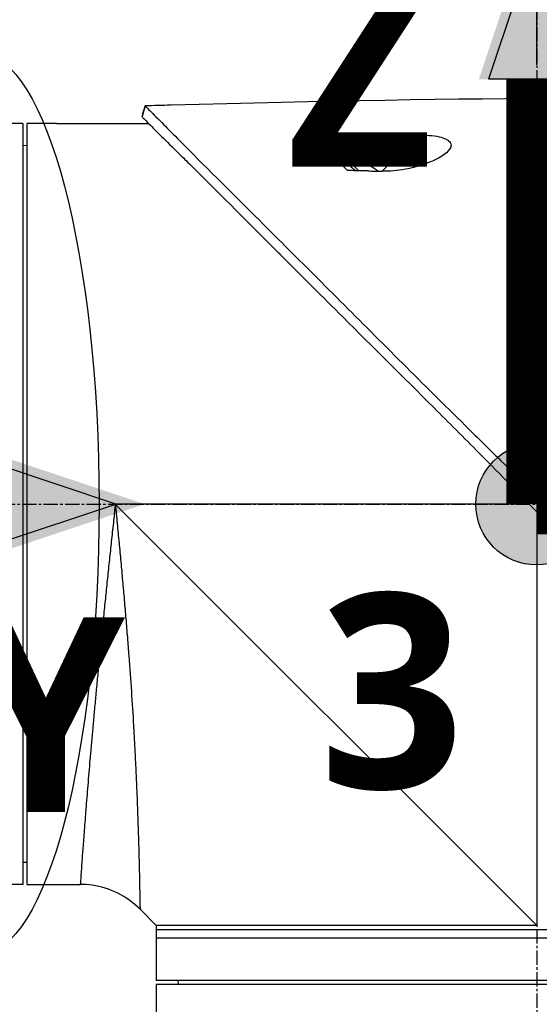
# Model space of a CAD drawing. Header units: millimetres. Extents: x 0 to 5219, y 0 to 2970.
# Tile 142 of 229: x 1947 to 2009, y 2062 to 2178. Entities that reach past the tile are written whole.
import ezdxf

# ---------------------------------------------------------------- set-up
doc = ezdxf.new("R2010")
doc.units = ezdxf.units.MM
doc.header["$LTSCALE"] = 0.2
doc.linetypes.add('CENTER2', pattern=[1.125, 0.75, -0.125, 0.125, -0.125])
for name, color, linetype in [('02_Center Line', 1, 'CENTER2'), ('07_Special Line2', 76, 'Continuous'), ('12_Before Rev.Num.', 5, 'Continuous'), ('13_After Rev.Num.', 6, 'Continuous')]:
    doc.layers.add(name, color=color, linetype=linetype)
doc.layers.add('14_Mark', color=7, linetype='Continuous', true_color=0xe03c31)
doc.styles.add('Rainbow-5.0 Style', font='malgunsl.ttf')
doc.dimstyles.new('Rainbow-5.0 Style', dxfattribs={"dimtxt": 4, "dimasz": 2.5, "dimexe": 1, "dimexo": 1, "dimgap": 1, "dimtad": 1, "dimdsep": 46, "dimtxsty": 'Rainbow-5.0 Style', "dimcen": 0, "dimclrd": 251, "dimclre": 251, "dimclrt": 7, "dimazin": 3, "dimtp": 0.1, "dimtm": 0.1, "dimtfac": 0.61, "dimtmove": 0, "dimatfit": 3, "dimfxl": 1, "dimlwd": -1, "dimlwe": -1, "dimarcsym": 1})

# ---------------------------------------------------------------- blocks, each defined once
blk = doc.blocks.new('*D128')
at = {"color": 251, "linetype": 'ByBlock', "transparency": 16777216}
for p, q in [((1891.21, 2289.86), (1891.21, 2338.18)), ((2008.36, 2172.71), (2008.36, 2338.18)), ((1998.36, 2334.18), (1901.21, 2334.18))]:
    blk.add_line(p, q, dxfattribs=at)
at = {"color": 251, "transparency": 16777216}
for points in [[(1901.21, 2335.84), (1901.21, 2332.51), (1891.21, 2334.18)], [(1998.36, 2335.84), (1998.36, 2332.51), (2008.36, 2334.18)]]:
    blk.add_solid(points, dxfattribs=at)
at = {"layer": 'Defpoints', "color": 0, "transparency": 16777216}
for p in [(1891.21, 2334.18), (1891.21, 2285.86), (2008.36, 2168.71)]:
    blk.add_point(p, dxfattribs=at)
at = {"color": 7, "transparency": 16777216, "insert": (1949.78, 2346.49), "char_height": 16, "attachment_point": 5, "style": 'Rainbow-5.0 Style'}
blk.add_mtext('117.15', dxfattribs=at)
blk = doc.blocks.new('*D132')
at = {"color": 251, "linetype": 'ByBlock', "transparency": 16777216}
for p, q in [((1954.2, 2237.9), (2204.65, 2237.9)), ((2200.65, 2130.75), (2200.65, 2227.9)), ((2071.35, 2120.75), (2204.65, 2120.75))]:
    blk.add_line(p, q, dxfattribs=at)
at = {"color": 251, "transparency": 16777216}
for points in [[(2198.98, 2227.9), (2202.31, 2227.9), (2200.65, 2237.9)], [(2198.98, 2130.75), (2202.31, 2130.75), (2200.65, 2120.75)]]:
    blk.add_solid(points, dxfattribs=at)
at = {"layer": 'Defpoints', "color": 0, "transparency": 16777216}
for p in [(1950.2, 2237.9), (2200.65, 2237.9), (2067.35, 2120.75)]:
    blk.add_point(p, dxfattribs=at)
at = {"color": 7, "transparency": 16777216, "insert": (2188.33, 2179.32), "char_height": 16, "attachment_point": 5, "rotation": 90, "style": 'Rainbow-5.0 Style'}
blk.add_mtext('117.15', dxfattribs=at)
blk = doc.blocks.new('*D133')
at = {"color": 251, "linetype": 'ByBlock', "transparency": 16777216}
for p, q in [((1954.2, 2237.9), (2273.94, 2237.9)), ((2269.94, 947.9), (2269.94, 2227.9)), ((2130.07, 937.9), (2273.94, 937.9))]:
    blk.add_line(p, q, dxfattribs=at)
at = {"color": 251, "transparency": 16777216}
for points in [[(2268.28, 2227.9), (2271.61, 2227.9), (2269.94, 2237.9)], [(2268.28, 947.9), (2271.61, 947.9), (2269.94, 937.9)]]:
    blk.add_solid(points, dxfattribs=at)
at = {"layer": 'Defpoints', "color": 0, "transparency": 16777216}
for p in [(1950.2, 2237.9), (2269.94, 2237.9), (2126.07, 937.9)]:
    blk.add_point(p, dxfattribs=at)
at = {"color": 7, "transparency": 16777216, "insert": (2257.62, 1587.9), "char_height": 16, "attachment_point": 5, "rotation": 90, "style": 'Rainbow-5.0 Style'}
blk.add_mtext('1300', dxfattribs=at)
blk = doc.blocks.new('Blk$A22R2-4W24X')
for p, q in [((-85.42, 1426.95), (-85.79, 1425.69)), ((-99.9, 1424.85), (-106.4, 1424.85)), ((-99.9, 1424.85), (-99.9, 1334.85)), ((-99.4, 1424.85), (-99.4, 1334.85)), ((-96.4, 1424.85), (-99.4, 1424.85)), ((-95.9, 1424.85), (-84.98, 1424.85)), ((-57.38, 1419.22), (-53.09, 1423.5)), ((-99.4, 1422.24), (-99.9, 1422.25)), ((-63.37, 1423.33), (-64, 1422.71)), ((-61.38, 1420.09), (-61.17, 1420.3)), ((-60.15, 1419.28), (-61.17, 1420.3)), ((-58.8, 1419.84), (-58.79, 1419.85)), ((-57.88, 1419.23), (-57.87, 1419.23)), ((-39.62, 1381.2), (-40.61, 1380.47)), ((-40, 1379.85), (-88.95, 1379.85)), ((-39.1, 1330), (-88.95, 1379.85)), ((-39.1, 1378.96), (-39.1, 1330)), ((-99.4, 1337.46), (-99.9, 1337.45)), ((-99.9, 1334.85), (-105.9, 1334.85)), ((-99.4, 1334.85), (-96.4, 1334.85)), ((-95.9, 1334.85), (-93.09, 1334.85)), ((-84.1, 1330), (-86.02, 1331.92)), ((-84.1, 1330), (-84.1, 1323.5)), ((5.9, 1329.5), (-84.1, 1329.5)), ((5.9, 1328.5), (-84.1, 1328.5)), ((5.9, 1323.5), (-84.1, 1323.5)), ((-81.49, 1323), (-81.5, 1323.5)), ((5.9, 1323), (-84.1, 1323)), ((-84.1, 1323), (-84.1, 919.1))]:
    blk.add_line(p, q)
for radius, start, end in [(4.52, 63.7131, 94.7607), (4.5, 49.6154, 63.7759)]:
    blk.add_arc((-60.79, 1415.8), radius, start, end)
for centre, major_axis, ratio, start_param, end_param in [((-345.1, 1397.6), (-366.09, -26.02), 0.042138, 3.488133, 3.909025), ((8.74, -1100.3), (-2690.77, 101.98), 0.938894, 4.781808, 4.782934), ((-217.48, 1405.32), (-233.77, -14.41), 0.048344, 3.929452, 3.989586)]:
    blk.add_ellipse(centre, major_axis=major_axis, ratio=ratio, start_param=start_param, end_param=end_param)
for points in [[(-85.79, 1425.69), (-85.67, 1426.11), (-85.54, 1426.53), (-85.42, 1426.95)], [(-93.09, 1334.85), (-93.09, 1334.85), (-93.09, 1334.85), (-93.09, 1334.85)]]:
    blk.add_open_spline(points, degree=3)
for points, knots in [([(-85.42, 1426.95), (-85.42, 1426.95), (-85.42, 1426.95), (-85.42, 1426.95), (-85.42, 1426.95), (-85.42, 1426.95)], [-0.02987732, -0.02987732, -0.02987732, -0.02987732, -0.01373724, -0.01373724, 0, 0, 0, 0]), ([(-85.42, 1426.95), (-85.42, 1426.95), (-85.42, 1426.95), (-85.42, 1426.95), (-85.42, 1426.95), (-85.42, 1426.95), (-85.42, 1426.95), (-85.41, 1426.94), (-85.41, 1426.94), (-85.4, 1426.93), (-85.39, 1426.92), (-85.35, 1426.88), (-85.31, 1426.84), (-85.16, 1426.7), (-85.02, 1426.55), (-84.45, 1425.99), (-83.9, 1425.43), (-82.74, 1424.26), (-82.21, 1423.73), (-79.28, 1420.76), (-76, 1417.5), (-71.33, 1412.84), (-70.31, 1411.82), (-64.85, 1406.37), (-59.96, 1401.5), (-54.81, 1396.34), (-54.66, 1396.19), (-52.08, 1393.6), (-49.58, 1391.15), (-45.82, 1387.44), (-44.57, 1386.2), (-41.58, 1383.21), (-40.28, 1381.88), (-39.62, 1381.2)], [0.000001, 0.000001, 0.000001, 0.000001, 0.009162, 0.009162, 0.016971, 0.016971, 0.03259, 0.03259, 0.063827, 0.063827, 0.126304, 0.126304, 0.251265, 0.251265, 0.50133, 0.50133, 1.002, 1.002, 1.335959, 1.335959, 2.67129, 2.67129, 3.030313, 3.030313, 4.543873, 4.543873, 4.592411, 4.592411, 5.347172, 5.347172, 5.723633, 5.723633, 6.247668, 6.247668, 6.247668, 6.247668]), ([(-95.9, 1424.85), (-95.9, 1424.85), (-95.91, 1424.85), (-95.96, 1424.85), (-96, 1424.85), (-96.09, 1424.85), (-96.15, 1424.85), (-96.27, 1424.85), (-96.34, 1424.85), (-96.4, 1424.85)], [0.075338, 0.075338, 0.075338, 0.075338, 0.09417251, 0.09417251, 0.11300701, 0.11300701, 0.13184151, 0.13184151, 0.15067601, 0.15067601, 0.15067601, 0.15067601]), ([(-85.79, 1425.68), (-85.79, 1425.68), (-85.79, 1425.68), (-85.79, 1425.69), (-85.79, 1425.69), (-85.79, 1425.69), (-85.79, 1425.69), (-85.79, 1425.69), (-85.79, 1425.69), (-85.79, 1425.69)], [0.692218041, 0.692218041, 0.692218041, 0.692218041, 0.69329226, 0.69329226, 0.695708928, 0.695708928, 0.696915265, 0.696915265, 0.698320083, 0.698320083, 0.698320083, 0.698320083]), ([(-85.79, 1425.69), (-85.79, 1425.69), (-85.79, 1425.69), (-85.79, 1425.68), (-85.79, 1425.68), (-85.79, 1425.68), (-85.79, 1425.68), (-85.79, 1425.68), (-85.78, 1425.67), (-85.77, 1425.66), (-85.76, 1425.64), (-85.71, 1425.58), (-85.66, 1425.53), (-85.44, 1425.31), (-85.22, 1425.09), (-84.19, 1424.05), (-82.98, 1422.84), (-80.97, 1420.86), (-80.48, 1420.39), (-77.2, 1417.15), (-73.73, 1413.65), (-69.62, 1409.55), (-69.32, 1409.25), (-66.78, 1406.71), (-64.43, 1404.36), (-58.55, 1398.5), (-54.92, 1394.9), (-49.5, 1389.49), (-47.7, 1387.69), (-43.1, 1383.05), (-41.01, 1380.89), (-40.61, 1380.47)], [0.000047, 0.000047, 0.000047, 0.000047, 0.011008, 0.011008, 0.020393, 0.020393, 0.039197, 0.039197, 0.07693, 0.07693, 0.152825, 0.152825, 0.305669, 0.305669, 0.610232, 0.610232, 1.419716, 1.419716, 1.651889, 1.651889, 2.978842, 2.978842, 3.080675, 3.080675, 3.850394, 3.850394, 4.95171, 4.95171, 5.489352, 5.489352, 6.333255, 6.333255, 6.333255, 6.333255]), ([(-53.09, 1423.5), (-52.66, 1423.51), (-52.23, 1423.5), (-51.4, 1423.43), (-51, 1423.38), (-50.34, 1423.23), (-50.08, 1423.14), (-49.72, 1422.98), (-49.61, 1422.91), (-49.43, 1422.76), (-49.37, 1422.69), (-49.26, 1422.52), (-49.24, 1422.42), (-49.22, 1422.16), (-49.29, 1421.98), (-49.59, 1421.56), (-49.9, 1421.28), (-50.83, 1420.69), (-51.49, 1420.38), (-52.97, 1419.84), (-53.78, 1419.62), (-55.56, 1419.28), (-56.51, 1419.19), (-57.38, 1419.22)], [-1.636051, -1.636051, -1.636051, -1.636051, -1.487609, -1.487609, -1.342627, -1.342627, -1.229751, -1.229751, -1.162071, -1.162071, -1.103238, -1.103238, -1.031704, -1.031704, -0.907622, -0.907622, -0.714138, -0.714138, -0.48257, -0.48257, -0.258591, -0.258591, -0.000001, -0.000001, -0.000001, -0.000001]), ([(-65.36, 1423.3), (-65.05, 1423.31), (-64.69, 1423.31), (-64.04, 1423.32), (-63.7, 1423.33), (-63.37, 1423.33)], [-0.1934752, -0.1934752, -0.1934752, -0.1934752, -0.0983779, -0.0983779, 0, 0, 0, 0]), ([(-64, 1422.71), (-64.09, 1422.8), (-64.19, 1422.88), (-64.4, 1423.03), (-64.51, 1423.09), (-64.74, 1423.2), (-64.87, 1423.24), (-65.12, 1423.29), (-65.24, 1423.31), (-65.36, 1423.3)], [0, 0, 0, 0, 0.0382217, 0.0382217, 0.0766364, 0.0766364, 0.116027, 0.116027, 0.1530194, 0.1530194, 0.1530194, 0.1530194]), ([(-61.47, 1419.3), (-62.33, 1420.19), (-63.15, 1421.03), (-63.91, 1421.81), (-64.42, 1422.34), (-64.91, 1422.84), (-65.36, 1423.3)], [0, 0, 0, 0, 0.5977799, 0.5977799, 0.5977799, 0.9999999, 0.9999999, 0.9999999, 0.9999999]), ([(-60.58, 1419.29), (-61.08, 1419.79), (-61.57, 1420.28), (-62.03, 1420.74), (-62.19, 1420.9), (-62.55, 1421.26), (-63.05, 1421.76), (-63.38, 1422.09), (-63.7, 1422.41), (-64, 1422.71)], [0.1685407, 0.1685407, 0.1685407, 0.1685407, 0.5, 0.5, 0.5, 0.75, 0.75, 0.75, 1, 1, 1, 1]), ([(-59.06, 1419.26), (-59.5, 1419.27), (-59.97, 1419.28), (-60.75, 1419.29), (-61.13, 1419.3), (-61.47, 1419.3)], [-0.2324123, -0.2324123, -0.2324123, -0.2324123, -0.1008984, -0.1008984, -0.0000209, -0.0000209, -0.0000209, -0.0000209]), ([(-59.06, 1419.26), (-58.78, 1419.25), (-58.5, 1419.24), (-57.94, 1419.23), (-57.66, 1419.22), (-57.38, 1419.22)], [-0.1686475, -0.1686475, -0.1686475, -0.1686475, -0.0843243, -0.0843243, -0.000001, -0.000001, -0.000001, -0.000001]), ([(-40.61, 1380.47), (-40.56, 1380.42), (-40.25, 1380.1), (-39.89, 1379.74), (-39.71, 1379.56), (-39.35, 1379.2), (-39.17, 1379.03), (-38.83, 1378.69), (-38.54, 1378.41), (-38.47, 1378.35)], [0.00043088, 0.00043088, 0.00043088, 0.00043088, 0.0154414, 0.0154414, 0.03075173, 0.03075173, 0.04552895, 0.04552895, 0.05960793, 0.05960793, 0.05960793, 0.05960793]), ([(-39.62, 1381.2), (-39.57, 1381.14), (-39.48, 1381.05), (-39.27, 1380.84), (-39.19, 1380.75), (-38.92, 1380.47), (-38.74, 1380.29), (-38.38, 1379.93), (-38.19, 1379.73), (-37.93, 1379.48), (-37.84, 1379.39), (-37.62, 1379.17), (-37.51, 1379.06), (-37.48, 1379.03)], [0.0012617, 0.0012617, 0.0012617, 0.0012617, 0.0227877, 0.0227877, 0.0388309, 0.0388309, 0.0709865, 0.0709865, 0.1023123, 0.1023123, 0.1191004, 0.1191004, 0.1425667, 0.1425667, 0.1425667, 0.1425667]), ([(-88.95, 1379.85), (-88.97, 1379.67), (-88.99, 1379.48), (-89.01, 1379.3), (-89.03, 1379.11), (-89.05, 1378.93), (-89.07, 1378.74), (-89.11, 1378.37), (-89.14, 1378.01), (-89.18, 1377.64), (-89.22, 1377.27), (-89.26, 1376.9), (-89.3, 1376.54), (-89.34, 1376.17), (-89.38, 1375.81), (-89.42, 1375.44), (-89.49, 1374.71), (-89.57, 1373.99), (-89.65, 1373.26), (-89.73, 1372.54), (-89.8, 1371.82), (-89.88, 1371.1), (-89.95, 1370.38), (-90.03, 1369.66), (-90.1, 1368.95), (-90.1, 1368.94), (-90.1, 1368.94), (-90.1, 1368.94), (-90.17, 1368.23), (-90.25, 1367.52), (-90.32, 1366.82), (-90.32, 1366.81), (-90.32, 1366.81), (-90.32, 1366.8), (-90.36, 1366.45), (-90.39, 1366.1), (-90.43, 1365.76), (-90.43, 1365.75), (-90.43, 1365.75), (-90.43, 1365.74), (-90.46, 1365.4), (-90.5, 1365.05), (-90.53, 1364.71), (-90.53, 1364.71), (-90.53, 1364.7), (-90.53, 1364.7), (-90.6, 1364.01), (-90.67, 1363.33), (-90.74, 1362.66), (-90.74, 1362.65), (-90.74, 1362.65), (-90.74, 1362.64), (-90.81, 1361.97), (-90.87, 1361.3), (-90.94, 1360.65), (-90.94, 1360.64), (-90.94, 1360.64), (-90.94, 1360.63), (-91, 1359.98), (-91.06, 1359.33), (-91.12, 1358.69), (-91.12, 1358.68), (-91.12, 1358.68), (-91.13, 1358.67), (-91.19, 1358.03), (-91.25, 1357.39), (-91.31, 1356.76), (-91.36, 1356.14), (-91.42, 1355.52), (-91.48, 1354.91), (-91.48, 1354.91), (-91.48, 1354.9), (-91.48, 1354.9), (-91.51, 1354.59), (-91.54, 1354.29), (-91.56, 1353.98), (-91.59, 1353.69), (-91.62, 1353.39), (-91.64, 1353.1), (-91.64, 1353.09), (-91.64, 1353.09), (-91.64, 1353.08), (-91.67, 1352.79), (-91.7, 1352.5), (-91.72, 1352.21), (-91.72, 1352.21), (-91.72, 1352.2), (-91.72, 1352.2), (-91.75, 1351.91), (-91.77, 1351.63), (-91.8, 1351.35), (-91.8, 1351.34), (-91.8, 1351.34), (-91.8, 1351.33), (-91.85, 1350.76), (-91.9, 1350.2), (-91.95, 1349.66), (-91.99, 1349.12), (-92.04, 1348.59), (-92.08, 1348.08), (-92.08, 1348.07), (-92.08, 1348.07), (-92.08, 1348.07), (-92.12, 1347.55), (-92.17, 1347.05), (-92.21, 1346.56), (-92.21, 1346.56), (-92.21, 1346.55), (-92.21, 1346.55), (-92.25, 1346.06), (-92.29, 1345.58), (-92.32, 1345.12), (-92.32, 1345.12), (-92.32, 1345.11), (-92.33, 1345.11), (-92.36, 1344.65), (-92.4, 1344.2), (-92.43, 1343.76), (-92.43, 1343.76), (-92.43, 1343.75), (-92.43, 1343.75), (-92.45, 1343.53), (-92.47, 1343.32), (-92.48, 1343.11), (-92.48, 1343.1), (-92.49, 1343.1), (-92.49, 1343.1), (-92.5, 1342.89), (-92.52, 1342.68), (-92.53, 1342.48), (-92.53, 1342.47), (-92.53, 1342.47), (-92.53, 1342.47), (-92.57, 1342.06), (-92.6, 1341.66), (-92.63, 1341.28), (-92.63, 1341.28), (-92.63, 1341.28), (-92.63, 1341.28), (-92.66, 1340.9), (-92.68, 1340.54), (-92.71, 1340.19), (-92.71, 1340.19), (-92.71, 1340.19), (-92.71, 1340.19), (-92.73, 1339.84), (-92.76, 1339.51), (-92.78, 1339.19), (-92.81, 1338.88), (-92.83, 1338.59), (-92.85, 1338.31), (-92.85, 1338.3), (-92.85, 1338.3), (-92.85, 1338.3), (-92.89, 1337.74), (-92.92, 1337.24), (-92.96, 1336.81), (-92.96, 1336.7), (-92.97, 1336.6), (-92.98, 1336.5), (-92.98, 1336.4), (-92.99, 1336.3), (-93, 1336.21), (-93.01, 1336.03), (-93.02, 1335.87), (-93.03, 1335.72), (-93.05, 1335.43), (-93.07, 1335.22), (-93.08, 1335.07), (-93.08, 1335), (-93.09, 1334.94), (-93.09, 1334.91), (-93.09, 1334.87), (-93.09, 1334.85), (-93.09, 1334.85), (-93.09, 1334.85), (-93.09, 1334.85), (-93.09, 1334.85)], [-0.00005797, -0.00005797, -0.00005797, -0.00005797, 0.00049405, 0.00049405, 0.00049405, 0.00104607, 0.00104607, 0.00104607, 0.0021501, 0.0021501, 0.0021501, 0.00325414, 0.00325414, 0.00325414, 0.00435817, 0.00435817, 0.00435817, 0.00656624, 0.00656624, 0.00656624, 0.00877431, 0.00877431, 0.00877431, 0.01098238, 0.01098238, 0.01098238, 0.01099361, 0.01099361, 0.01099361, 0.01319044, 0.01319044, 0.01319044, 0.01320357, 0.01320357, 0.01320357, 0.01429448, 0.01429448, 0.01429448, 0.01430847, 0.01430847, 0.01430847, 0.01539851, 0.01539851, 0.01539851, 0.01541335, 0.01541335, 0.01541335, 0.01760658, 0.01760658, 0.01760658, 0.01762291, 0.01762291, 0.01762291, 0.01981465, 0.01981465, 0.01981465, 0.01983223, 0.01983223, 0.01983223, 0.02202272, 0.02202272, 0.02202272, 0.02204132, 0.02204132, 0.02204132, 0.02425053, 0.02425053, 0.02425053, 0.02643885, 0.02643885, 0.02643885, 0.02645881, 0.02645881, 0.02645881, 0.02756281, 0.02756281, 0.02756281, 0.02864692, 0.02864692, 0.02864692, 0.02866725, 0.02866725, 0.02866725, 0.02975095, 0.02975095, 0.02975095, 0.02977133, 0.02977133, 0.02977133, 0.03085499, 0.03085499, 0.03085499, 0.03087541, 0.03087541, 0.03087541, 0.03308346, 0.03308346, 0.03308346, 0.03527112, 0.03527112, 0.03527112, 0.03529119, 0.03529119, 0.03529119, 0.03747919, 0.03747919, 0.03747919, 0.03749882, 0.03749882, 0.03749882, 0.03968726, 0.03968726, 0.03968726, 0.03970627, 0.03970627, 0.03970627, 0.04189533, 0.04189533, 0.04189533, 0.04191356, 0.04191356, 0.04191356, 0.04299936, 0.04299936, 0.04299936, 0.04301713, 0.04301713, 0.04301713, 0.0441034, 0.0441034, 0.0441034, 0.0441207, 0.0441207, 0.0441207, 0.04631147, 0.04631147, 0.04631147, 0.04632769, 0.04632769, 0.04632769, 0.04851953, 0.04851953, 0.04851953, 0.0485346, 0.0485346, 0.0485346, 0.05074146, 0.05074146, 0.05074146, 0.05293567, 0.05293567, 0.05293567, 0.05294817, 0.05294817, 0.05294817, 0.05735181, 0.05735181, 0.05735181, 0.05845584, 0.05845584, 0.05845584, 0.05955987, 0.05955987, 0.05955987, 0.06176794, 0.06176794, 0.06176794, 0.06618408, 0.06618408, 0.06618408, 0.06839215, 0.06839215, 0.06839215, 0.07060022, 0.07060022, 0.07060022, 0.07060712, 0.07060712, 0.07060712, 0.07060712]), ([(-88.95, 1379.85), (-88.93, 1379.66), (-88.89, 1379.28), (-88.82, 1378.51), (-88.69, 1377.17), (-88.51, 1375.27), (-88.3, 1373), (-88.09, 1370.75), (-87.89, 1368.5), (-87.7, 1366.26), (-87.52, 1364.05), (-87.29, 1361.16), (-87.04, 1357.66), (-86.85, 1354.63), (-86.74, 1352.67), (-86.67, 1351.37), (-86.59, 1349.81), (-86.5, 1348), (-86.43, 1346.28), (-86.36, 1344.64), (-86.31, 1343.08), (-86.26, 1341.85), (-86.23, 1340.9), (-86.21, 1339.98), (-86.17, 1338.9), (-86.13, 1337.32), (-86.09, 1335.61), (-86.07, 1334.39), (-86.05, 1333.71), (-86.05, 1333.3), (-86.03, 1332.67), (-86.03, 1332.2), (-86.02, 1331.96), (-86.02, 1331.92), (-86.02, 1331.92)], [-0.00005585, -0.00005585, -0.00005585, -0.00005585, 0.00051707, 0.00109, 0.00223584, 0.00452754, 0.00681923, 0.00911093, 0.01140263, 0.01369432, 0.01598602, 0.01827771, 0.0228611, 0.02744449, 0.02859034, 0.02973619, 0.03202788, 0.03431958, 0.03661127, 0.03890297, 0.04119466, 0.04348636, 0.04463221, 0.04577806, 0.04806975, 0.05036145, 0.05494484, 0.05952823, 0.06067408, 0.06181992, 0.06411162, 0.06869501, 0.0709867, 0.07327246, 0.07327246, 0.07327246, 0.07327246]), ([(-96.4, 1334.85), (-96.34, 1334.85), (-96.27, 1334.85), (-96.15, 1334.85), (-96.09, 1334.85), (-96, 1334.85), (-95.96, 1334.85), (-95.91, 1334.85), (-95.9, 1334.85), (-95.9, 1334.85)], [-0.15067601, -0.15067601, -0.15067601, -0.15067601, -0.13184151, -0.13184151, -0.11300701, -0.11300701, -0.09417251, -0.09417251, -0.075338, -0.075338, -0.075338, -0.075338]), ([(-86.02, 1331.92), (-86.79, 1332.69), (-87.69, 1333.33), (-89.61, 1334.28), (-90.65, 1334.6), (-92.16, 1334.82), (-92.63, 1334.85), (-93.09, 1334.85)], [0, 0, 0, 0, 0.3242583, 0.3242583, 0.6426929, 0.6426929, 0.7824853, 0.7824853, 0.7824853, 0.7824853]), ([(-39.1, 1330), (-39.12, 1330), (-39.14, 1330), (-41.4, 1330), (-43.63, 1330), (-48.06, 1330), (-50.25, 1330), (-53.82, 1330), (-55.22, 1330), (-57.38, 1330), (-58.16, 1330), (-60.97, 1330), (-62.94, 1330), (-65.87, 1330), (-66.91, 1330), (-69.03, 1330), (-70.1, 1330), (-72.15, 1330), (-73.13, 1330), (-74.97, 1330), (-75.83, 1330), (-77.44, 1330), (-78.19, 1330), (-79.56, 1330), (-80.18, 1330), (-81.29, 1330), (-81.77, 1330), (-82.61, 1330), (-82.97, 1330), (-83.53, 1330), (-83.74, 1330), (-84.03, 1330), (-84.1, 1330), (-84.1, 1330), (-84.1, 1330), (-84.1, 1330)], [-0.005485, -0.005485, -0.005485, -0.005485, 0, 0, 0.672232, 0.672232, 1.344501, 1.344501, 1.792512, 1.792512, 2.048534, 2.048534, 2.731437, 2.731437, 3.121573, 3.121573, 3.559727, 3.559727, 3.997928, 3.997928, 4.436084, 4.436084, 4.874274, 4.874274, 5.31242, 5.31242, 5.750596, 5.750596, 6.188714, 6.188714, 6.626878, 6.626878, 7.06498, 7.06498, 7.065101, 7.065101, 7.065101, 7.065101])]:
    blk.add_open_spline(points, degree=3, knots=knots)
at = {"layer": '02_Center Line', "ltscale": 11.288275}
for p, q in [((-39.1, 1446.4), (-39.1, 745.79)), ((-226.96, 1379.85), (61.79, 1379.85))]:
    blk.add_line(p, q, dxfattribs=at)
blk = doc.blocks.new('A$C19ebd0c3_1234')
for q in [(46.93, -0.78), (54.3, 6.59)]:
    blk.add_line((46.93, 6.59), q)
blk.add_ellipse((0, 0), major_axis=(53.19, 0), ratio=0.263273)
blk = doc.blocks.new('A$C3a293ff3')
at = {"layer": '07_Special Line2'}
blk.add_hatch(color=256, dxfattribs=at).paths.add_polyline_path([(49.156, 0), (34.9, 4.752), (34.9, -4.752)])
at = {"layer": '12_Before Rev.Num.'}
blk.add_hatch(color=256, dxfattribs=at).paths.add_polyline_path([(0, 49.156), (-4.752, 34.9), (4.752, 34.9)])
at = {"layer": '14_Mark'}
h = blk.add_hatch(color=256, dxfattribs=at)
h.dxf.hatch_style = 1
h.paths.add_polyline_path([(5, 0, 1), (-5, 0, 1)])
at = {"layer": '07_Special Line2'}
for p, q in [((34.9, -3.96), (34.9, 3.96)), ((46.78, 0), (34.9, 3.96)), ((34.9, -3.96), (46.78, 0))]:
    blk.add_line(p, q, dxfattribs=at)
at = {"layer": '07_Special Line2', "const_width": 5}
blk.add_lwpolyline([(34.9, 0), (0, 0)], dxfattribs=at)
at = {"layer": '12_Before Rev.Num.'}
for p, q in [((0, 46.78), (-3.96, 34.9)), ((3.96, 34.9), (0, 46.78)), ((3.96, 34.9), (-3.96, 34.9))]:
    blk.add_line(p, q, dxfattribs=at)
at = {"layer": '12_Before Rev.Num.', "const_width": 5}
blk.add_lwpolyline([(0, 34.9), (0, 0)], dxfattribs=at)
at = {"layer": '14_Mark'}
blk.add_circle((0, 0), 5, dxfattribs=at)
at = {"layer": '07_Special Line2', "insert": (34.529, -17.308), "char_height": 16, "attachment_point": 4, "style": 'Rainbow-5.0 Style'}
blk.add_mtext('{\\fMalgun Gothic Semilight|b1|i0|c129|p50;Y}', dxfattribs=at)
at = {"layer": '12_Before Rev.Num.', "insert": (-20.587, 35.725), "char_height": 16, "attachment_point": 4, "style": 'Rainbow-5.0 Style'}
blk.add_mtext('{\\fMalgun Gothic Semilight|b1|i0|c129|p50;Z}', dxfattribs=at)
at = {"layer": '14_Mark', "insert": (-17.839, -15.459), "char_height": 16, "attachment_point": 4, "style": 'Rainbow-5.0 Style'}
blk.add_mtext('{\\fMalgun Gothic Semilight|b1|i0|c129|p50;4}', dxfattribs=at)
blk = doc.blocks.new('A$Ca1632f6c')
at = {"layer": '07_Special Line2'}
blk.add_hatch(color=256, dxfattribs=at).paths.add_polyline_path([(49.156, 0), (34.9, 4.752), (34.9, -4.752)])
at = {"layer": '12_Before Rev.Num.'}
blk.add_hatch(color=256, dxfattribs=at).paths.add_polyline_path([(0, 49.156), (-4.752, 34.9), (4.752, 34.9)])
at = {"layer": '14_Mark'}
h = blk.add_hatch(color=256, dxfattribs=at)
h.dxf.hatch_style = 1
h.paths.add_polyline_path([(5, 0, 1), (-5, 0, 1)])
at = {"layer": '07_Special Line2'}
for p, q in [((34.9, -3.96), (34.9, 3.96)), ((46.78, 0), (34.9, 3.96)), ((34.9, -3.96), (46.78, 0))]:
    blk.add_line(p, q, dxfattribs=at)
at = {"layer": '07_Special Line2', "const_width": 5}
blk.add_lwpolyline([(34.9, 0), (0, 0)], dxfattribs=at)
at = {"layer": '12_Before Rev.Num.'}
for p, q in [((0, 46.78), (-3.96, 34.9)), ((3.96, 34.9), (0, 46.78)), ((3.96, 34.9), (-3.96, 34.9))]:
    blk.add_line(p, q, dxfattribs=at)
at = {"layer": '12_Before Rev.Num.', "const_width": 5}
blk.add_lwpolyline([(0, 34.9), (0, 0)], dxfattribs=at)
at = {"layer": '14_Mark'}
blk.add_circle((0, 0), 5, dxfattribs=at)
at = {"layer": '07_Special Line2', "insert": (34.529, -17.308), "char_height": 16, "attachment_point": 4, "style": 'Rainbow-5.0 Style'}
blk.add_mtext('{\\fMalgun Gothic Semilight|b1|i0|c129|p50;Y}', dxfattribs=at)
at = {"layer": '12_Before Rev.Num.', "insert": (-20.587, 35.725), "char_height": 16, "attachment_point": 4, "style": 'Rainbow-5.0 Style'}
blk.add_mtext('{\\fMalgun Gothic Semilight|b1|i0|c129|p50;Z}', dxfattribs=at)
at = {"layer": '14_Mark', "insert": (-17.839, -15.459), "char_height": 16, "attachment_point": 4, "style": 'Rainbow-5.0 Style'}
blk.add_mtext('{\\fMalgun Gothic Semilight|b1|i0|c129|p50;3}', dxfattribs=at)

msp = doc.modelspace()

# ---------------------------------------------------------------- block references
msp.add_blockref('Blk$A22R2-4W24X', (2047.458, 740.896))
at = {"xscale": 1.44, "yscale": 1.44, "zscale": 1.44}
for name, p in [('A$C3a293ff3', (1891.208, 2120.746)), ('A$Ca1632f6c', (2008.358, 2120.746))]:
    msp.add_blockref(name, p, dxfattribs=at)
at = {"layer": '13_After Rev.Num.', "rotation": 90}
msp.add_blockref('A$C19ebd0c3_1234', (1942.592, 2120.746), dxfattribs=at)

# ---------------------------------------------------------------- dimensions: what is measured, and where the dimension line sits
dim = msp.add_linear_dim(base=(1891.208, 2334.176), p1=(2008.358, 2168.715), p2=(1891.208, 2285.865), dimstyle='Rainbow-5.0 Style', override={"dimscale": 4, "dimtol": 0, "dimlim": 0, "dimtp": 0.1, "dimtm": 0.1, "dimtfac": 0.61, "dimtdec": 2, "dimtolj": 0, "dimtzin": 8})
dim.commit()
dim.dimension.update_dxf_attribs({"geometry": '*D128', "text_midpoint": (1949.783, 2346.491)})
for base, p1, picture, middle in [((2200.646, 2237.896), (2067.35, 2120.746), '*D132', (2188.33, 2179.321)), ((2269.944, 2237.896), (2126.073, 937.896), '*D133', (2257.623, 1587.896))]:
    dim = msp.add_linear_dim(base=base, p1=p1, p2=(1950.2, 2237.896), angle=90, dimstyle='Rainbow-5.0 Style', override={"dimscale": 4, "dimtol": 0, "dimlim": 0, "dimtp": 0.1, "dimtm": 0.1, "dimtfac": 0.61, "dimtdec": 2, "dimtolj": 0, "dimtzin": 8})
    dim.commit()
    dim.dimension.update_dxf_attribs({"geometry": picture, "text_midpoint": middle})

# ---------------------------------------------------------------- leaders
at = {"annotation_type": 0, "has_hookline": 1, "hookline_direction": 0, "text_width": 138.224}
msp.add_leader([(2008.358, 2120.714), (2329.098, 1982.316), (2341.598, 1982.316)], dimstyle='Rainbow-5.0 Style', override={"dimscale": 5, "dimgap": 1, "dimtad": 1}, dxfattribs=at)

doc.saveas('drawing.dxf')
